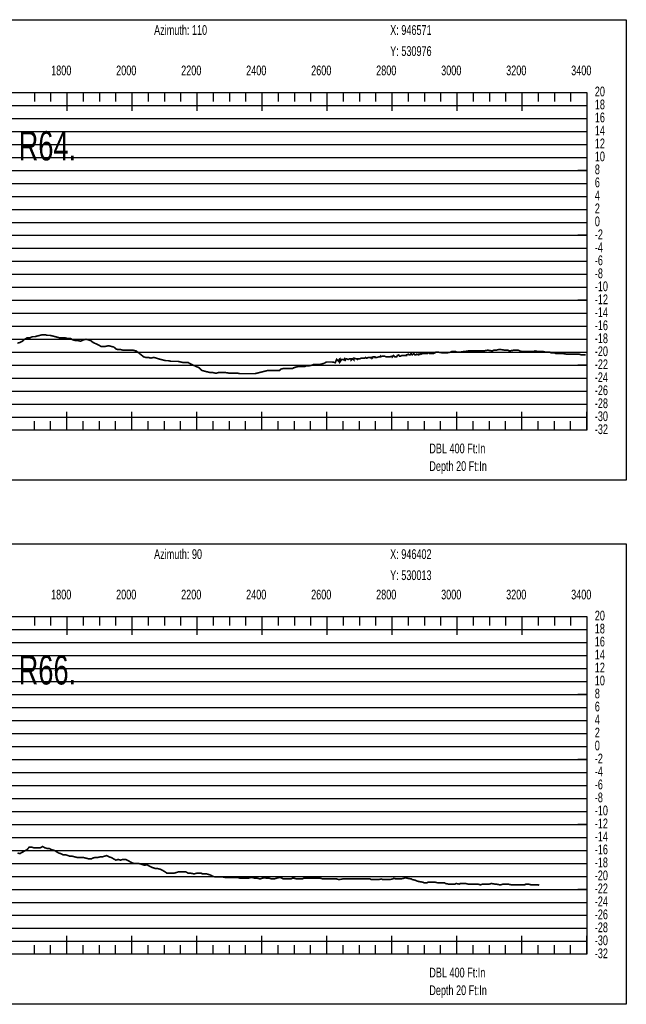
# Model space of a CAD drawing. Header units: inches. Extents: x 471865 to 538526, y 1054316 to 1102451.
# Tile 83 of 131: x 508770 to 510636, y 1056199 to 1059231. Entities that reach past the tile are written whole.
import ezdxf

# ---------------------------------------------------------------- set-up
doc = ezdxf.new("R2010")
doc.units = ezdxf.units.IN
doc.header["$MEASUREMENT"] = 0
for name, color, linetype in [('LABELS', 7, 'Continuous'), ('X_Gr1', 7, 'Continuous'), ('XSECTION', 7, 'Continuous')]:
    doc.layers.add(name, color=color, linetype=linetype)
doc.styles.get("Standard").update_dxf_attribs({"font": 'arial.ttf'})

msp = doc.modelspace()

# ---------------------------------------------------------------- linework, layer by layer
at = {"layer": 'X_Gr1', "color": 6, "linetype": 'Continuous', "lineweight": 18, "true_color": 0xff00ff, "transparency": 33554687, "const_width": 5}
for points in [[(508762.3, 1058235.2), (508770.4, 1058237.2), (508777.7, 1058241.2), (508784.8, 1058247.2), (508792.1, 1058251.2), (508800.3, 1058251.2), (508808.6, 1058255.2), (508816.6, 1058255.2), (508824.1, 1058257.2), (508831.5, 1058259.2), (508839.3, 1058261.2), (508847.3, 1058261.2), (508855, 1058259.2), (508862.8, 1058259.2), (508870.8, 1058257.2), (508878.9, 1058255.2), (508886.1, 1058253.2), (508893.5, 1058251.2), (508901.5, 1058251.2), (508910.1, 1058251.2), (508918.6, 1058249.2), (508926.3, 1058249.2), (508933.5, 1058245.2), (508940.7, 1058243.2), (508948.5, 1058243.2), (508956.9, 1058241.2), (508965.7, 1058245.2), (508973.8, 1058247.2), (508980.8, 1058245.2), (508987.7, 1058243.2), (508995.6, 1058237.2), (509004.2, 1058233.2), (509012.5, 1058229.2), (509019.7, 1058225.2), (509026.2, 1058225.2), (509033.7, 1058225.2), (509042.5, 1058227.2), (509051.3, 1058225.2), (509059.2, 1058223.2), (509065.9, 1058217.2), (509072.7, 1058215.2), (509080.7, 1058215.2), (509089.6, 1058213.2), (509098.3, 1058213.2), (509105.6, 1058213.2), (509112.4, 1058213.2), (509119.7, 1058213.2), (509127.7, 1058211.2), (509135.7, 1058205.2), (509143.5, 1058199.2), (509150.6, 1058193.2), (509157.5, 1058191.2), (509165, 1058191.2), (509173.2, 1058189.2), (509181.8, 1058191.2), (509189.6, 1058189.2), (509196, 1058187.2), (509202.6, 1058185.2), (509210.6, 1058183.2), (509219.3, 1058181.2), (509227.5, 1058181.2), (509234.5, 1058179.2), (509240.9, 1058179.2), (509248, 1058179.2), (509256.1, 1058179.2), (509265, 1058177.2), (509273.8, 1058175.2), (509281.6, 1058175.2), (509288.4, 1058175.2), (509295.5, 1058171.2), (509303.8, 1058167.2), (509312.9, 1058163.2), (509322, 1058159.2), (509330.1, 1058151.2), (509337.3, 1058149.2), (509344.8, 1058147.2), (509353.3, 1058145.2), (509362, 1058145.2), (509370, 1058143.2), (509376.6, 1058143.2), (509383.1, 1058145.2), (509390.7, 1058145.2), (509399.4, 1058145.2), (509411.7, 1058143.2), (509415.3, 1058143.2), (509422.2, 1058143.2), (509429.6, 1058143.2), (509437.8, 1058143.2), (509446.1, 1058141.2), (509453.4, 1058141.2), (509460.6, 1058141.2), (509468.4, 1058141.2), (509476.8, 1058141.2), (509485, 1058141.2), (509493.2, 1058141.2), (509501.4, 1058143.2), (509509.2, 1058145.2), (509517, 1058147.2), (509525, 1058149.2), (509533.3, 1058151.2), (509541.5, 1058151.2), (509549.6, 1058151.2), (509557.7, 1058151.2), (509569.5, 1058151.2), (509573.3, 1058155.2), (509580.8, 1058157.2), (509588.8, 1058157.2), (509597.4, 1058157.2), (509609, 1058157.2), (509612.3, 1058159.2), (509618.8, 1058161.2), (509625.9, 1058163.2), (509634.1, 1058163.2), (509646.9, 1058163.2), (509650.8, 1058165.2), (509657.9, 1058165.2), (509668.8, 1058167.2), (509673.2, 1058169.2), (509687, 1058169.2), (509691.5, 1058169.2), (509699.2, 1058171.2), (509706.2, 1058173.2), (509713.8, 1058177.2), (509726.9, 1058177.2), (509731.6, 1058177.2), (509740.6, 1058175.2), (509744.6, 1058185.2), (509752.4, 1058177.2), (509752.6, 1058185.2), (509755.1, 1058187.2), (509756.1, 1058179.2), (509760.3, 1058185.2), (509765.3, 1058185.2), (509767.5, 1058183.2), (509769.5, 1058187.2), (509771.7, 1058183.2), (509774.1, 1058187.2), (509779.6, 1058185.2), (509780.5, 1058185.2), (509784.9, 1058187.2), (509788.9, 1058187.2), (509789.4, 1058183.2), (509792.9, 1058187.2), (509797.8, 1058183.2), (509798.2, 1058189.2), (509803.7, 1058187.2), (509807.9, 1058187.2), (509808.9, 1058185.2), (509811.7, 1058187.2), (509812.5, 1058187.2), (509816.8, 1058187.2), (509820.4, 1058189.2), (509822.3, 1058189.2), (509827, 1058189.2), (509831.3, 1058189.2), (509833.8, 1058191.2), (509836.2, 1058189.2), (509838.4, 1058189.2), (509841.5, 1058191.2), (509849.3, 1058191.2), (509851, 1058189.2), (509851.7, 1058191.2), (509855.1, 1058189.2), (509856.6, 1058193.2), (509862.5, 1058193.2), (509863.1, 1058191.2), (509869, 1058191.2), (509875.1, 1058193.2), (509877.2, 1058193.2), (509879.2, 1058195.2), (509879.6, 1058193.2), (509885.4, 1058195.2), (509891.8, 1058195.2), (509892.1, 1058195.2), (509896.4, 1058193.2), (509898.4, 1058193.2), (509905.1, 1058193.2), (509906.4, 1058193.2), (509909.2, 1058193.2), (509916.1, 1058195.2), (509916.4, 1058193.2), (509919.8, 1058197.2), (509923.6, 1058193.2), (509929.7, 1058193.2), (509931.3, 1058197.2), (509935.8, 1058199.2), (509937.8, 1058195.2), (509941.1, 1058195.2), (509944.8, 1058197.2), (509948.3, 1058197.2), (509954.4, 1058197.2), (509956.2, 1058197.2), (509959.4, 1058197.2), (509959.5, 1058199.2), (509966.2, 1058201.2), (509967.9, 1058199.2), (509971.2, 1058199.2), (509973.8, 1058203.2), (509977.1, 1058199.2), (509982.1, 1058203.2), (509985, 1058199.2), (509988, 1058199.2), (509990, 1058201.2), (509996.7, 1058199.2), (509996.8, 1058201.2), (509999.3, 1058201.2), (510003.4, 1058203.2), (510004.2, 1058201.2), (510009.3, 1058203.2), (510014.8, 1058203.2), (510015.1, 1058203.2), (510018.9, 1058203.2), (510023.7, 1058203.2), (510026.2, 1058205.2), (510031.1, 1058205.2), (510031.3, 1058203.2), (510035.4, 1058203.2), (510042.6, 1058203.2), (510049.9, 1058207.2), (510058.2, 1058207.2), (510071.4, 1058205.2), (510075.7, 1058205.2), (510083.5, 1058205.2), (510094.5, 1058207.2), (510098.3, 1058209.2), (510111, 1058209.2), (510115.5, 1058207.2), (510123.4, 1058207.2), (510134.1, 1058209.2), (510138, 1058209.2), (510149.5, 1058211.2), (510153.1, 1058211.2), (510163.5, 1058211.2), (510167.2, 1058211.2), (510175, 1058211.2), (510186.1, 1058211.2), (510189.5, 1058211.2), (510196.3, 1058211.2), (510207.4, 1058213.2), (510211.6, 1058213.2), (510223.8, 1058211.2), (510227.6, 1058213.2), (510234.9, 1058213.2), (510242.6, 1058215.2), (510251.3, 1058215.2), (510264.2, 1058213.2), (510272.1, 1058213.2), (510275.8, 1058211.2), (510288, 1058213.2), (510292.2, 1058213.2), (510304.5, 1058213.2), (510308.5, 1058211.2), (510316.3, 1058209.2), (510328.1, 1058209.2), (510336.2, 1058209.2), (510343.9, 1058209.2), (510351.2, 1058209.2), (510354.7, 1058211.2), (510365.8, 1058209.2), (510369.7, 1058209.2), (510381, 1058209.2), (510388, 1058207.2), (510391.2, 1058207.2), (510401.1, 1058207.2), (510404.7, 1058205.2), (510415.8, 1058205.2), (510419.5, 1058203.2), (510426, 1058203.2), (510436.2, 1058203.2), (510440.5, 1058203.2), (510453.2, 1058201.2), (510460.6, 1058201.2), (510463.8, 1058201.2), (510474.4, 1058201.2), (510478.5, 1058201.2), (510490.6, 1058201.2), (510497.8, 1058199.2), (510501, 1058199.2), (510511.2, 1058199.2)], [(508762.7, 1056665.3), (508770, 1056663.3), (508777.2, 1056667.3), (508784.4, 1056671.3), (508791.7, 1056675.3), (508799, 1056683.3), (508805.9, 1056683.3), (508812.8, 1056681.3), (508819.8, 1056681.3), (508826.5, 1056681.3), (508833.1, 1056681.3), (508840, 1056685.3), (508846.9, 1056681.3), (508853.5, 1056679.3), (508860.3, 1056679.3), (508868.1, 1056675.3), (508876.1, 1056673.3), (508882.9, 1056669.3), (508889, 1056665.3), (508895.9, 1056663.3), (508904.1, 1056659.3), (508912.1, 1056659.3), (508924, 1056655.3), (508930.8, 1056655.3), (508939.2, 1056653.3), (508947.4, 1056651.3), (508953.6, 1056651.3), (508958.9, 1056651.3), (508965.3, 1056651.3), (508973.2, 1056649.3), (508981.2, 1056647.3), (508990.5, 1056647.3), (508993.7, 1056649.3), (509001, 1056651.3), (509009.2, 1056651.3), (509017, 1056653.3), (509023.7, 1056653.3), (509030.2, 1056655.3), (509037.4, 1056657.3), (509044.5, 1056653.3), (509051.4, 1056651.3), (509058.3, 1056647.3), (509065.4, 1056643.3), (509072.5, 1056645.3), (509079.4, 1056643.3), (509086.1, 1056645.3), (509096.1, 1056645.3), (509099.9, 1056643.3), (509107.5, 1056639.3), (509114.3, 1056635.3), (509120.3, 1056633.3), (509126.7, 1056633.3), (509134.3, 1056633.3), (509141.7, 1056631.3), (509148.1, 1056629.3), (509154.2, 1056627.3), (509160.6, 1056629.3), (509167.8, 1056625.3), (509175.3, 1056621.3), (509187.7, 1056617.3), (509194.2, 1056617.3), (509201.9, 1056615.3), (509209.7, 1056611.3), (509216.6, 1056607.3), (509222.4, 1056603.3), (509228.7, 1056603.3), (509236.3, 1056603.3), (509244.6, 1056603.3), (509252.3, 1056605.3), (509258.7, 1056607.3), (509264.8, 1056607.3), (509272.1, 1056607.3), (509280.2, 1056607.3), (509287.9, 1056603.3), (509294.5, 1056603.3), (509304.2, 1056601.3), (509308, 1056601.3), (509316.1, 1056603.3), (509327.6, 1056603.3), (509330.9, 1056601.3), (509339.9, 1056601.3), (509343.3, 1056601.3), (509350.2, 1056599.3), (509357, 1056597.3), (509363.3, 1056593.3), (509373.1, 1056591.3), (509376.3, 1056591.3), (509382.4, 1056591.3), (509388.6, 1056591.3), (509395, 1056591.3), (509404.5, 1056589.3), (509407.7, 1056589.3), (509414.1, 1056589.3), (509420.9, 1056589.3), (509428.2, 1056589.3), (509435.1, 1056589.3), (509441.9, 1056589.3), (509449.1, 1056587.3), (509456.9, 1056587.3), (509464.8, 1056587.3), (509471.8, 1056587.3), (509478.7, 1056589.3), (509486.1, 1056589.3), (509493.9, 1056587.3), (509501.6, 1056587.3), (509508.8, 1056585.3), (509515.6, 1056587.3), (509522.6, 1056589.3), (509530.3, 1056587.3), (509538.1, 1056587.3), (509545.4, 1056585.3), (509552.4, 1056585.3), (509559.1, 1056587.3), (509565.9, 1056589.3), (509573, 1056589.3), (509580.3, 1056585.3), (509587.6, 1056585.3), (509594.2, 1056585.3), (509604.1, 1056585.3), (509607.6, 1056587.3), (509614.7, 1056587.3), (509621.9, 1056585.3), (509628.7, 1056585.3), (509639.1, 1056585.3), (509642.6, 1056587.3), (509649.1, 1056587.3), (509655.2, 1056587.3), (509661.7, 1056587.3), (509672, 1056587.3), (509675.4, 1056587.3), (509681.8, 1056587.3), (509688.2, 1056587.3), (509695.2, 1056587.3), (509702.7, 1056585.3), (509709.8, 1056585.3), (509716.1, 1056585.3), (509722.9, 1056585.3), (509730.3, 1056585.3), (509741.1, 1056585.3), (509744.8, 1056585.3), (509752.2, 1056583.3), (509762.6, 1056585.3), (509766.1, 1056585.3), (509776.9, 1056585.3), (509780.7, 1056585.3), (509787.9, 1056585.3), (509794.8, 1056585.3), (509801.6, 1056585.3), (509812.7, 1056585.3), (509816.6, 1056585.3), (509824.1, 1056585.3), (509834.4, 1056585.3), (509837.7, 1056585.3), (509847.9, 1056585.3), (509851.7, 1056583.3), (509859.5, 1056583.3), (509870.1, 1056583.3), (509873.1, 1056583.3), (509882.3, 1056585.3), (509886.2, 1056583.3), (509894.3, 1056583.3), (509901.4, 1056583.3), (509907.4, 1056583.3), (509917, 1056585.3), (509920.7, 1056587.3), (509928.2, 1056585.3), (509938.8, 1056585.3), (509942, 1056585.3), (509951.5, 1056587.3), (509955, 1056589.3), (509962.5, 1056587.3), (509974.5, 1056585.3), (509978, 1056583.3), (509987.2, 1056581.3), (509990.6, 1056579.3), (509998.1, 1056577.3), (510010.1, 1056575.3), (510013.6, 1056573.3), (510022.4, 1056573.3), (510025.6, 1056575.3), (510032.5, 1056575.3), (510043.7, 1056575.3), (510047.2, 1056575.3), (510056.8, 1056573.3), (510062.8, 1056573.3), (510065.9, 1056573.3), (510076.3, 1056573.3), (510080, 1056571.3), (510089.8, 1056569.3), (510095.5, 1056569.3), (510098.6, 1056569.3), (510108.9, 1056569.3), (510112.4, 1056571.3), (510122, 1056569.3), (510125.1, 1056571.3), (510131.3, 1056571.3), (510142.2, 1056571.3), (510149.6, 1056569.3), (510156.4, 1056569.3), (510162.8, 1056569.3), (510166.1, 1056569.3), (510176.7, 1056569.3), (510180.1, 1056569.3), (510186.8, 1056567.3), (510193.9, 1056569.3), (510201, 1056569.3), (510211, 1056569.3), (510214.2, 1056569.3), (510220.8, 1056571.3), (510232.7, 1056569.3), (510236.5, 1056569.3), (510246.3, 1056567.3), (510249.6, 1056567.3), (510256.6, 1056569.3), (510268.7, 1056569.3), (510272.5, 1056569.3), (510282.6, 1056567.3), (510289.3, 1056567.3), (510292.9, 1056567.3), (510304.1, 1056567.3), (510307.6, 1056567.3), (510317.2, 1056567.3), (510323.5, 1056567.3), (510326.6, 1056569.3), (510336.1, 1056569.3), (510342.6, 1056567.3), (510348.7, 1056567.3), (510354.2, 1056567.3), (510356.9, 1056567.3), (510365.1, 1056567.3), (510367.8, 1056565.3)]]:
    msp.add_lwpolyline(points, dxfattribs=at)
at = {"layer": 'XSECTION', "color": 18, "linetype": 'Continuous', "true_color": 0x000000}
for points in [[(506993.5, 1059231.2), (510635.9, 1059231.2), (510635.9, 1057813.2), (506993.5, 1057813.2), (506993.5, 1059231.2)], [(507114.7, 1059007.2), (510514.7, 1059007.2), (510514.7, 1057967.2), (507114.7, 1057967.2), (507114.7, 1059007.2)], [(508814.7, 1059007.2), (508814.7, 1058979.2)], [(508864.7, 1059007.2), (508864.7, 1058979.2)], [(508914.7, 1059007.2), (508914.7, 1058950.8)], [(508914.7, 1059007.2), (508914.7, 1058979.2)], [(508964.7, 1059007.2), (508964.7, 1058979.2)], [(509014.7, 1059007.2), (509014.7, 1058979.2)], [(509064.7, 1059007.2), (509064.7, 1058979.2)], [(509114.7, 1059007.2), (509114.7, 1058950.8)], [(509114.7, 1059007.2), (509114.7, 1058979.2)], [(509164.7, 1059007.2), (509164.7, 1058979.2)], [(509214.7, 1059007.2), (509214.7, 1058979.2)], [(509264.7, 1059007.2), (509264.7, 1058979.2)], [(509314.7, 1059007.2), (509314.7, 1058950.8)], [(509314.7, 1059007.2), (509314.7, 1058979.2)], [(509364.7, 1059007.2), (509364.7, 1058979.2)], [(509414.7, 1059007.2), (509414.7, 1058979.2)], [(509464.7, 1059007.2), (509464.7, 1058979.2)], [(509514.7, 1059007.2), (509514.7, 1058950.8)], [(509514.7, 1059007.2), (509514.7, 1058979.2)], [(509564.7, 1059007.2), (509564.7, 1058979.2)], [(509614.7, 1059007.2), (509614.7, 1058979.2)], [(509664.7, 1059007.2), (509664.7, 1058979.2)], [(509714.7, 1059007.2), (509714.7, 1058950.8)], [(509714.7, 1059007.2), (509714.7, 1058979.2)], [(509764.7, 1059007.2), (509764.7, 1058979.2)], [(509814.7, 1059007.2), (509814.7, 1058979.2)], [(509864.7, 1059007.2), (509864.7, 1058979.2)], [(509914.7, 1059007.2), (509914.7, 1058950.8)], [(509914.7, 1059007.2), (509914.7, 1058979.2)], [(509964.7, 1059007.2), (509964.7, 1058979.2)], [(510014.7, 1059007.2), (510014.7, 1058979.2)], [(510064.7, 1059007.2), (510064.7, 1058979.2)], [(510114.7, 1059007.2), (510114.7, 1058950.8)], [(510114.7, 1059007.2), (510114.7, 1058979.2)], [(510164.7, 1059007.2), (510164.7, 1058979.2)], [(510214.7, 1059007.2), (510214.7, 1058979.2)], [(510264.7, 1059007.2), (510264.7, 1058979.2)], [(510314.7, 1059007.2), (510314.7, 1058950.8)], [(510314.7, 1059007.2), (510314.7, 1058979.2)], [(510364.7, 1059007.2), (510364.7, 1058979.2)], [(510414.7, 1059007.2), (510414.7, 1058979.2)], [(510464.7, 1059007.2), (510464.7, 1058979.2)], [(510514.7, 1059007.2), (510514.7, 1058950.8)], [(510514.7, 1059007.2), (510514.7, 1058979.2)], [(510514.7, 1058767.2), (510486.7, 1058767.2)], [(510514.7, 1058567.2), (510486.7, 1058567.2)], [(510514.7, 1058367.2), (510486.7, 1058367.2)], [(510514.7, 1058167.2), (510486.7, 1058167.2)], [(508914.7, 1057967.2), (508914.7, 1058023.6)], [(509114.7, 1057967.2), (509114.7, 1058023.6)], [(509314.7, 1057967.2), (509314.7, 1058023.6)], [(509514.7, 1057967.2), (509514.7, 1058023.6)], [(509714.7, 1057967.2), (509714.7, 1058023.6)], [(509914.7, 1057967.2), (509914.7, 1058023.6)], [(510114.7, 1057967.2), (510114.7, 1058023.6)], [(510314.7, 1057967.2), (510314.7, 1058023.6)], [(510514.7, 1057967.2), (510514.7, 1058023.6)], [(508814.7, 1057967.2), (508814.7, 1057995.2)], [(508864.7, 1057967.2), (508864.7, 1057995.2)], [(508914.7, 1057967.2), (508914.7, 1057995.2)], [(508964.7, 1057967.2), (508964.7, 1057995.2)], [(509014.7, 1057967.2), (509014.7, 1057995.2)], [(509064.7, 1057967.2), (509064.7, 1057995.2)], [(509114.7, 1057967.2), (509114.7, 1057995.2)], [(509164.7, 1057967.2), (509164.7, 1057995.2)], [(509214.7, 1057967.2), (509214.7, 1057995.2)], [(509264.7, 1057967.2), (509264.7, 1057995.2)], [(509314.7, 1057967.2), (509314.7, 1057995.2)], [(509364.7, 1057967.2), (509364.7, 1057995.2)], [(509414.7, 1057967.2), (509414.7, 1057995.2)], [(509464.7, 1057967.2), (509464.7, 1057995.2)], [(509514.7, 1057967.2), (509514.7, 1057995.2)], [(509564.7, 1057967.2), (509564.7, 1057995.2)], [(509614.7, 1057967.2), (509614.7, 1057995.2)], [(509664.7, 1057967.2), (509664.7, 1057995.2)], [(509714.7, 1057967.2), (509714.7, 1057995.2)], [(509764.7, 1057967.2), (509764.7, 1057995.2)], [(509814.7, 1057967.2), (509814.7, 1057995.2)], [(509864.7, 1057967.2), (509864.7, 1057995.2)], [(509914.7, 1057967.2), (509914.7, 1057995.2)], [(509964.7, 1057967.2), (509964.7, 1057995.2)], [(510014.7, 1057967.2), (510014.7, 1057995.2)], [(510064.7, 1057967.2), (510064.7, 1057995.2)], [(510114.7, 1057967.2), (510114.7, 1057995.2)], [(510164.7, 1057967.2), (510164.7, 1057995.2)], [(510214.7, 1057967.2), (510214.7, 1057995.2)], [(510264.7, 1057967.2), (510264.7, 1057995.2)], [(510314.7, 1057967.2), (510314.7, 1057995.2)], [(510364.7, 1057967.2), (510364.7, 1057995.2)], [(510414.7, 1057967.2), (510414.7, 1057995.2)], [(510464.7, 1057967.2), (510464.7, 1057995.2)], [(510514.7, 1057967.2), (510514.7, 1057995.2)], [(506993.4, 1057617.3), (510635.8, 1057617.3), (510635.8, 1056199.3), (506993.4, 1056199.3), (506993.4, 1057617.3)], [(507114.6, 1057393.3), (510514.6, 1057393.3), (510514.6, 1056353.3), (507114.6, 1056353.3), (507114.6, 1057393.3)], [(508814.6, 1057393.3), (508814.6, 1057365.3)], [(508864.6, 1057393.3), (508864.6, 1057365.3)], [(508914.6, 1057393.3), (508914.6, 1057336.9)], [(508914.6, 1057393.3), (508914.6, 1057365.3)], [(508964.6, 1057393.3), (508964.6, 1057365.3)], [(509014.6, 1057393.3), (509014.6, 1057365.3)], [(509064.6, 1057393.3), (509064.6, 1057365.3)], [(509114.6, 1057393.3), (509114.6, 1057336.9)], [(509114.6, 1057393.3), (509114.6, 1057365.3)], [(509164.6, 1057393.3), (509164.6, 1057365.3)], [(509214.6, 1057393.3), (509214.6, 1057365.3)], [(509264.6, 1057393.3), (509264.6, 1057365.3)], [(509314.6, 1057393.3), (509314.6, 1057336.9)], [(509314.6, 1057393.3), (509314.6, 1057365.3)], [(509364.6, 1057393.3), (509364.6, 1057365.3)], [(509414.6, 1057393.3), (509414.6, 1057365.3)], [(509464.6, 1057393.3), (509464.6, 1057365.3)], [(509514.6, 1057393.3), (509514.6, 1057336.9)], [(509514.6, 1057393.3), (509514.6, 1057365.3)], [(509564.6, 1057393.3), (509564.6, 1057365.3)], [(509614.6, 1057393.3), (509614.6, 1057365.3)], [(509664.6, 1057393.3), (509664.6, 1057365.3)], [(509714.6, 1057393.3), (509714.6, 1057336.9)], [(509714.6, 1057393.3), (509714.6, 1057365.3)], [(509764.6, 1057393.3), (509764.6, 1057365.3)], [(509814.6, 1057393.3), (509814.6, 1057365.3)], [(509864.6, 1057393.3), (509864.6, 1057365.3)], [(509914.6, 1057393.3), (509914.6, 1057336.9)], [(509914.6, 1057393.3), (509914.6, 1057365.3)], [(509964.6, 1057393.3), (509964.6, 1057365.3)], [(510014.6, 1057393.3), (510014.6, 1057365.3)], [(510064.6, 1057393.3), (510064.6, 1057365.3)], [(510114.6, 1057393.3), (510114.6, 1057336.9)], [(510114.6, 1057393.3), (510114.6, 1057365.3)], [(510164.6, 1057393.3), (510164.6, 1057365.3)], [(510214.6, 1057393.3), (510214.6, 1057365.3)], [(510264.6, 1057393.3), (510264.6, 1057365.3)], [(510314.6, 1057393.3), (510314.6, 1057336.9)], [(510314.6, 1057393.3), (510314.6, 1057365.3)], [(510364.6, 1057393.3), (510364.6, 1057365.3)], [(510414.6, 1057393.3), (510414.6, 1057365.3)], [(510464.6, 1057393.3), (510464.6, 1057365.3)], [(510514.6, 1057393.3), (510514.6, 1057336.9)], [(510514.6, 1057393.3), (510514.6, 1057365.3)], [(510514.6, 1057153.3), (510486.6, 1057153.3)], [(510514.6, 1056953.3), (510486.6, 1056953.3)], [(510514.6, 1056753.3), (510486.6, 1056753.3)], [(510514.6, 1056553.3), (510486.6, 1056553.3)], [(508914.6, 1056353.3), (508914.6, 1056409.7)], [(509114.6, 1056353.3), (509114.6, 1056409.7)], [(509314.6, 1056353.3), (509314.6, 1056409.7)], [(509514.6, 1056353.3), (509514.6, 1056409.7)], [(509714.6, 1056353.3), (509714.6, 1056409.7)], [(509914.6, 1056353.3), (509914.6, 1056409.7)], [(510114.6, 1056353.3), (510114.6, 1056409.7)], [(510314.6, 1056353.3), (510314.6, 1056409.7)], [(510514.6, 1056353.3), (510514.6, 1056409.7)], [(508814.6, 1056353.3), (508814.6, 1056381.3)], [(508864.6, 1056353.3), (508864.6, 1056381.3)], [(508914.6, 1056353.3), (508914.6, 1056381.3)], [(508964.6, 1056353.3), (508964.6, 1056381.3)], [(509014.6, 1056353.3), (509014.6, 1056381.3)], [(509064.6, 1056353.3), (509064.6, 1056381.3)], [(509114.6, 1056353.3), (509114.6, 1056381.3)], [(509164.6, 1056353.3), (509164.6, 1056381.3)], [(509214.6, 1056353.3), (509214.6, 1056381.3)], [(509264.6, 1056353.3), (509264.6, 1056381.3)], [(509314.6, 1056353.3), (509314.6, 1056381.3)], [(509364.6, 1056353.3), (509364.6, 1056381.3)], [(509414.6, 1056353.3), (509414.6, 1056381.3)], [(509464.6, 1056353.3), (509464.6, 1056381.3)], [(509514.6, 1056353.3), (509514.6, 1056381.3)], [(509564.6, 1056353.3), (509564.6, 1056381.3)], [(509614.6, 1056353.3), (509614.6, 1056381.3)], [(509664.6, 1056353.3), (509664.6, 1056381.3)], [(509714.6, 1056353.3), (509714.6, 1056381.3)], [(509764.6, 1056353.3), (509764.6, 1056381.3)], [(509814.6, 1056353.3), (509814.6, 1056381.3)], [(509864.6, 1056353.3), (509864.6, 1056381.3)], [(509914.6, 1056353.3), (509914.6, 1056381.3)], [(509964.6, 1056353.3), (509964.6, 1056381.3)], [(510014.6, 1056353.3), (510014.6, 1056381.3)], [(510064.6, 1056353.3), (510064.6, 1056381.3)], [(510114.6, 1056353.3), (510114.6, 1056381.3)], [(510164.6, 1056353.3), (510164.6, 1056381.3)], [(510214.6, 1056353.3), (510214.6, 1056381.3)], [(510264.6, 1056353.3), (510264.6, 1056381.3)], [(510314.6, 1056353.3), (510314.6, 1056381.3)], [(510364.6, 1056353.3), (510364.6, 1056381.3)], [(510414.6, 1056353.3), (510414.6, 1056381.3)], [(510464.6, 1056353.3), (510464.6, 1056381.3)], [(510514.6, 1056353.3), (510514.6, 1056381.3)]]:
    msp.add_lwpolyline(points, dxfattribs=at)
at = {"layer": 'XSECTION', "color": 18, "true_color": 0x000000}
for points in [[(507114.7, 1058967.2), (510514.7, 1058967.2)], [(507114.7, 1058927.2), (510514.7, 1058927.2)], [(507114.7, 1058887.2), (510514.7, 1058887.2)], [(507114.7, 1058847.2), (510514.7, 1058847.2)], [(507114.7, 1058807.2), (510514.7, 1058807.2)], [(507114.7, 1058767.2), (510514.7, 1058767.2)], [(507114.7, 1058727.2), (510514.7, 1058727.2)], [(507114.7, 1058687.2), (510514.7, 1058687.2)], [(507114.7, 1058647.2), (510514.7, 1058647.2)], [(507114.7, 1058607.2), (510514.7, 1058607.2)], [(507114.7, 1058567.2), (510514.7, 1058567.2)], [(507114.7, 1058527.2), (510514.7, 1058527.2)], [(507114.7, 1058487.2), (510514.7, 1058487.2)], [(507114.7, 1058447.2), (510514.7, 1058447.2)], [(507114.7, 1058407.2), (510514.7, 1058407.2)], [(507114.7, 1058367.2), (510514.7, 1058367.2)], [(507114.7, 1058327.2), (510514.7, 1058327.2)], [(507114.7, 1058287.2), (510514.7, 1058287.2)], [(507114.7, 1058247.2), (510514.7, 1058247.2)], [(507114.7, 1058207.2), (510514.7, 1058207.2)], [(507114.7, 1058167.2), (510514.7, 1058167.2)], [(507114.7, 1058127.2), (510514.7, 1058127.2)], [(507114.7, 1058087.2), (510514.7, 1058087.2)], [(507114.7, 1058047.2), (510514.7, 1058047.2)], [(507114.7, 1058007.2), (510514.7, 1058007.2)], [(507114.6, 1057353.3), (510514.6, 1057353.3)], [(507114.6, 1057313.3), (510514.6, 1057313.3)], [(507114.6, 1057273.3), (510514.6, 1057273.3)], [(507114.6, 1057233.3), (510514.6, 1057233.3)], [(507114.6, 1057193.3), (510514.6, 1057193.3)], [(507114.6, 1057153.3), (510514.6, 1057153.3)], [(507114.6, 1057113.3), (510514.6, 1057113.3)], [(507114.6, 1057073.3), (510514.6, 1057073.3)], [(507114.6, 1057033.3), (510514.6, 1057033.3)], [(507114.6, 1056993.3), (510514.6, 1056993.3)], [(507114.6, 1056953.3), (510514.6, 1056953.3)], [(507114.6, 1056913.3), (510514.6, 1056913.3)], [(507114.6, 1056873.3), (510514.6, 1056873.3)], [(507114.6, 1056833.3), (510514.6, 1056833.3)], [(507114.6, 1056793.3), (510514.6, 1056793.3)], [(507114.6, 1056753.3), (510514.6, 1056753.3)], [(507114.6, 1056713.3), (510514.6, 1056713.3)], [(507114.6, 1056673.3), (510514.6, 1056673.3)], [(507114.6, 1056633.3), (510514.6, 1056633.3)], [(507114.6, 1056593.3), (510514.6, 1056593.3)], [(507114.6, 1056553.3), (510514.6, 1056553.3)], [(507114.6, 1056513.3), (510514.6, 1056513.3)], [(507114.6, 1056473.3), (510514.6, 1056473.3)], [(507114.6, 1056433.3), (510514.6, 1056433.3)], [(507114.6, 1056393.3), (510514.6, 1056393.3)]]:
    msp.add_lwpolyline(points, dxfattribs=at)

# ---------------------------------------------------------------- texts
at = {"layer": 'LABELS', "color": 18, "true_color": 0x000000, "width": 0.666667}
for s, height, p in [('Azimuth: 110', 30, (509183.1, 1059184.4)), ('X: 946571', 30, (509909.5, 1059184.4)), ('Y: 530976', 30, (509909.5, 1059119.6)), ('1800', 30, (508866.3, 1059060)), ('2000', 30, (509066.3, 1059060)), ('2200', 30, (509266.3, 1059060)), ('2400', 30, (509466.3, 1059060)), ('2600', 30, (509666.3, 1059060)), ('2800', 30, (509866.3, 1059060)), ('3000', 30, (510066.3, 1059060)), ('3200', 30, (510266.3, 1059060)), ('3400', 30, (510466.3, 1059060)), ('20', 30, (510539.1, 1058995.2)), ('18', 30, (510539.1, 1058955.2)), ('16', 30, (510539.1, 1058915.2)), ('R64.', 90, (508766.3, 1058798)), ('14', 30, (510539.1, 1058875.2)), ('12', 30, (510539.1, 1058835.2)), ('10', 30, (510539.1, 1058795.2)), ('8', 30, (510539.1, 1058755.2)), ('6', 30, (510539.1, 1058715.2)), ('4', 30, (510539.1, 1058675.2)), ('2', 30, (510539.1, 1058635.2)), ('0', 30, (510539.1, 1058595.2)), ('-2', 30, (510539.1, 1058555.2)), ('-4', 30, (510539.1, 1058515.2)), ('-6', 30, (510539.1, 1058475.2)), ('-8', 30, (510539.1, 1058435.2)), ('-10', 30, (510539.1, 1058395.2)), ('-12', 30, (510539.1, 1058355.2)), ('-14', 30, (510539.1, 1058315.2)), ('-16', 30, (510539.1, 1058275.2)), ('-18', 30, (510539.1, 1058235.2)), ('-20', 30, (510539.1, 1058195.2)), ('-22', 30, (510539.1, 1058155.2)), ('-24', 30, (510539.1, 1058115.2)), ('-26', 30, (510539.1, 1058075.2)), ('-28', 30, (510539.1, 1058035.2)), ('-30', 30, (510539.1, 1057995.2)), ('-32', 30, (510539.1, 1057955.2)), ('DBL 400 Ft:In', 30, (510029.9, 1057896)), ('Depth 20 Ft:In', 30, (510029.9, 1057841.6)), ('Azimuth: 90', 30, (509183, 1057570.5)), ('X: 946402', 30, (509909.4, 1057570.5)), ('Y: 530013', 30, (509909.4, 1057505.7)), ('1800', 30, (508866.2, 1057446.1)), ('2000', 30, (509066.2, 1057446.1)), ('2200', 30, (509266.2, 1057446.1)), ('2400', 30, (509466.2, 1057446.1)), ('2600', 30, (509666.2, 1057446.1)), ('2800', 30, (509866.2, 1057446.1)), ('3000', 30, (510066.2, 1057446.1)), ('3200', 30, (510266.2, 1057446.1)), ('3400', 30, (510466.2, 1057446.1)), ('20', 30, (510539, 1057381.3)), ('18', 30, (510539, 1057341.3)), ('16', 30, (510539, 1057301.3)), ('14', 30, (510539, 1057261.3)), ('R66.', 90, (508766.2, 1057184.1)), ('12', 30, (510539, 1057221.3)), ('10', 30, (510539, 1057181.3)), ('8', 30, (510539, 1057141.3)), ('6', 30, (510539, 1057101.3)), ('4', 30, (510539, 1057061.3)), ('2', 30, (510539, 1057021.3)), ('0', 30, (510539, 1056981.3)), ('-2', 30, (510539, 1056941.3)), ('-4', 30, (510539, 1056901.3)), ('-6', 30, (510539, 1056861.3)), ('-8', 30, (510539, 1056821.3)), ('-10', 30, (510539, 1056781.3)), ('-12', 30, (510539, 1056741.3)), ('-14', 30, (510539, 1056701.3)), ('-16', 30, (510539, 1056661.3)), ('-18', 30, (510539, 1056621.3)), ('-20', 30, (510539, 1056581.3)), ('-22', 30, (510539, 1056541.3)), ('-24', 30, (510539, 1056501.3)), ('-26', 30, (510539, 1056461.3)), ('-28', 30, (510539, 1056421.3)), ('-30', 30, (510539, 1056381.3)), ('-32', 30, (510539, 1056341.3)), ('DBL 400 Ft:In', 30, (510029.8, 1056282.1)), ('Depth 20 Ft:In', 30, (510029.8, 1056227.7))]:
    msp.add_text(s, height=height, dxfattribs=at).set_placement(p)

doc.saveas('drawing.dxf')
